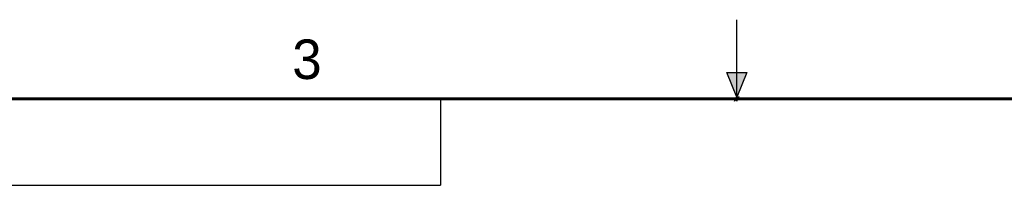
# Model space of a CAD drawing. Header units: inches. Extents: x 0 to 22, y 0 to 17.
# Tile 14 of 28: x 6.5 to 12.7, y 16 to 17. Entities that reach past the tile are written whole.
import ezdxf

# ---------------------------------------------------------------- set-up
doc = ezdxf.new("R2010")
doc.units = ezdxf.units.IN
doc.header["$LTSCALE"] = 1.21
doc.header["$MEASUREMENT"] = 0
doc.layers.get('0').update_dxf_attribs({"linetype": 'CONTINUOUS'})
doc.styles.add('TEXTSTYLE_2', font='txt')

msp = doc.modelspace()

# ---------------------------------------------------------------- hatches: boundary and pattern name
at = {"linetype": 'CONTINUOUS'}
msp.add_hatch(color=2, dxfattribs=at).paths.add_polyline_path([(11, 16.51), (10.9375, 16.6663), (11.0625, 16.6663)])

# ---------------------------------------------------------------- linework, layer by layer
at = {"color": 2, "linetype": 'CONTINUOUS'}
for p, q in [((11, 16.485), (11, 17)), ((11, 16.51), (10.9375, 16.6663)), ((10.9375, 16.6663), (11.0625, 16.6663)), ((11.0625, 16.6663), (11, 16.51)), ((11.015, 16.515), (10.985, 16.485)), ((10.985, 16.485), (11, 16.515)), ((11, 16.485), (11.015, 16.515)), ((0.4999, 16.5), (9.1249, 16.5)), ((9.1249, 16.5), (9.1249, 15.9531)), ((0.4999, 15.9531), (9.1249, 15.9531))]:
    msp.add_line(p, q, dxfattribs=at)
at = {"color": 7, "linetype": 'CONTINUOUS', "const_width": 0.02}
msp.add_lwpolyline([(21.5, 16.5), (0.5, 16.5)], dxfattribs=at)

# ---------------------------------------------------------------- texts
at = {"color": 2, "linetype": 'CONTINUOUS', "insert": (8.1875, 16.875), "char_height": 0.25, "width": 0.25, "attachment_point": 1, "line_spacing_factor": 0.9, "style": 'TEXTSTYLE_2'}
msp.add_mtext('3', dxfattribs=at)

doc.saveas('drawing.dxf')
